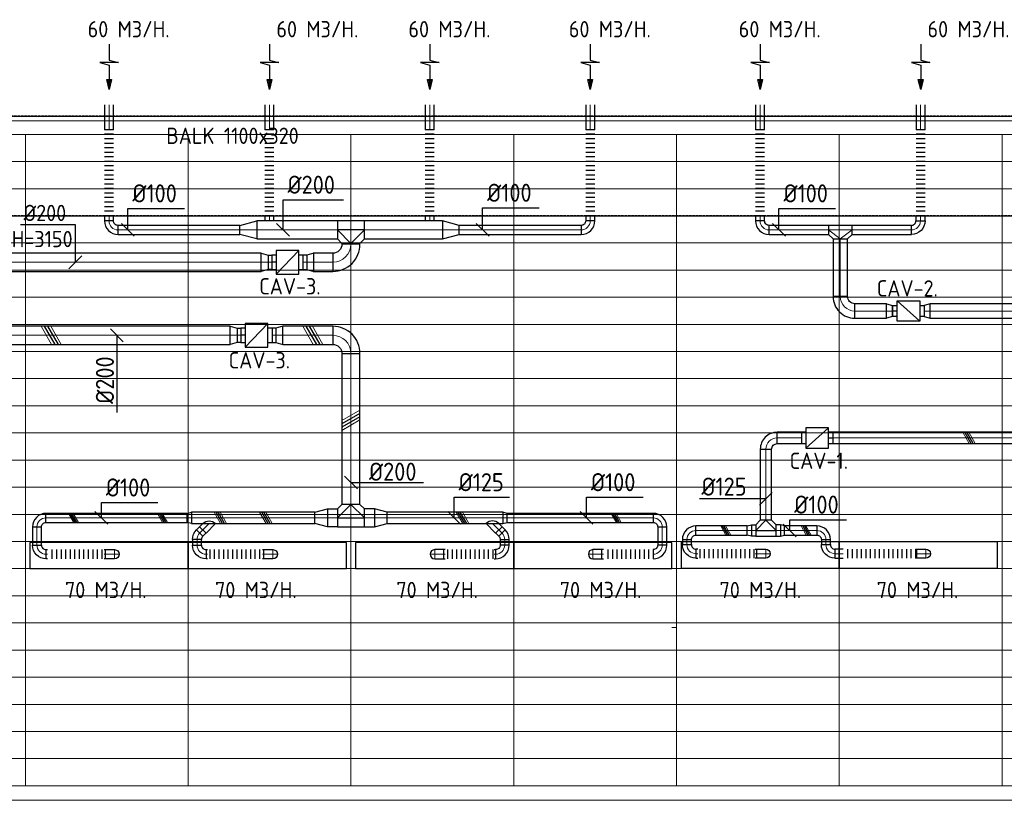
# Model space of a CAD drawing. Header units: millimetres. Extents: x -73257 to 31053, y 5203 to 51987.
# Tile 53 of 58: x -27832 to -16944, y 43358 to 51987. Entities that reach past the tile are written whole.
import ezdxf
from ezdxf.enums import TextEntityAlignment as Align

# ---------------------------------------------------------------- set-up
doc = ezdxf.new("R2010")
doc.units = ezdxf.units.MM
doc.header["$LTSCALE"] = 50
doc.linetypes.add('DASHED', pattern=[0.75, 0.5, -0.25])
for name, color, linetype in [('4plfd', 254, 'Continuous'), ('BALKEN', 7, 'Continuous'), ('WL570---_RETOUR', 100, 'Continuous'), ('WL570---_TOEVOER', 200, 'Continuous'), ('WM570---_RETOUR', 2, 'Continuous'), ('WM570---_TOEVOER', 2, 'Continuous')]:
    doc.layers.add(name, color=color, linetype=linetype)
for name, color, linetype, lineweight in [('WL570---_BESTAAND-HARTLIJN', 161, 'Continuous', 0), ('WL570---_BESTAAND-MAATVOERING', 161, 'Continuous', 0), ('WL570---_BESTAAND-RETOUR', 140, 'Continuous', 0), ('WL570---_BESTAAND-TOEVOER', 180, 'Continuous', 0)]:
    doc.layers.add(name, color=color, linetype=linetype, lineweight=lineweight)
doc.styles.add('ISO', font='ISO', dxfattribs={"height": 162})
doc.styles.add('LZ-MAATVOEREN', font='simplex')
doc.styles.add('MAATVOERING', font='ISO')

# ---------------------------------------------------------------- blocks, each defined once
blk = doc.blocks.new('Groep-42')
at = {"color": 8, "linetype": 'Continuous', "lineweight": 13}
for p, q in [((-73155, 49899), (-11883, 49899)), ((-73155, 49599), (-11883, 49599)), ((-73155, 49299), (-11883, 49299)), ((-73155, 48999), (-11883, 48999)), ((-73155, 48699), (-11883, 48699)), ((-73155, 48399), (-11883, 48399)), ((-73155, 48399), (-11883, 48399)), ((-73155, 48099), (-11883, 48099)), ((-73155, 47799), (-11883, 47799)), ((-73155, 47499), (-11883, 47499)), ((-73155, 47199), (-11883, 47199)), ((-73155, 46899), (-11883, 46899)), ((-73155, 46599), (-11883, 46599)), ((-73155, 46299), (-11883, 46299)), ((-73155, 45999), (-11883, 45999)), ((-73155, 45699), (-11883, 45699)), ((-73155, 45399), (-11883, 45399)), ((-73155, 45099), (-11883, 45099)), ((-73155, 44799), (-11883, 44799)), ((-73155, 44499), (-11655, 44499)), ((-73155, 44199), (-11655, 44199)), ((-73155, 43899), (-11655, 43899)), ((-73155, 43599), (-11655, 43599)), ((-73155, 43299), (-11655, 43299))]:
    blk.add_line(p, q, dxfattribs=at)
blk = doc.blocks.new('Groep-50')
at = {"color": 8, "linetype": 'Continuous', "lineweight": 13}
for p, q in [((-73305, 50349), (-4005, 50349)), ((-73155, 50199), (-4155, 50199)), ((-11855, 50199), (-65655, 50199)), ((-29655, 50199), (-29655, 42999)), ((-27855, 50199), (-27855, 42999)), ((-26055, 50199), (-26055, 42999)), ((-24255, 50199), (-24255, 42999)), ((-22455, 50199), (-22455, 42999)), ((-20655, 50199), (-20655, 42999)), ((-18855, 50199), (-18855, 42999)), ((-22505, 44749), (-22455, 44749)), ((-11655, 43299), (-36705, 43299)), ((-4155, 42999), (-36705, 42999)), ((-4005, 42838), (-36705, 42838))]:
    blk.add_line(p, q, dxfattribs=at)
at = {"color": 8}
blk.add_blockref('Groep-42', (0, 0), dxfattribs=at)
blk = doc.blocks.new('Block plafond 3e verd')
at = {"layer": '4plfd'}
blk.add_blockref('Groep-50', (73304.912, -19149.14), dxfattribs=at)
blk = doc.blocks.new('FLLINE100')
blk.add_line((0, -50), (0, 50))
blk = doc.blocks.new('OEX1000080500')
at = {"rotation": 180}
for p in [(50, 0), (100, 0), (150, 0), (200, 0), (250, 0), (300, 0), (350, 0), (400, 0), (450, 0), (500, 0), (550, 0), (600, 0), (650, 0), (700, 0), (750, 0), (800, 0)]:
    blk.add_blockref('FLLINE100', p, dxfattribs=at)
blk = doc.blocks.new('ORN_T_SP')
blk.add_lwpolyline([(-0.5, 0.5), (-0.5, -0.5), (0.5, -0.5), (0.5, 0.5)], close=True)
at = {"style": 'LZ-MAATVOEREN', "flags": 9}
for tag, p in [('ROS_TYPE', (0.6333, 0.6833)), ('ROS_M3H', (0.6333, 0.4833)), ('ROS_ZIJDE', (0.6333, 0.2833)), ('ROS_STAT', (0.6333, 0.0833))]:
    blk.add_attdef(tag, p, '', height=0.125, dxfattribs=at)
blk = doc.blocks.new('KARO')
for p, q in [((1, 0.5), (0, 0.5)), ((0, -0.5), (1, -0.5))]:
    blk.add_line(p, q)
at = {"invisible_edges": 15}
blk.add_3dface([(0, 0.5), (0, -0.5), (1, -0.5), (1, 0.5)], dxfattribs=at)
at = {"layer": 'WL570---_BESTAAND-HARTLIJN'}
blk.add_line((0, 0), (1, 0), dxfattribs=at)
blk = doc.blocks.new('OSV20010001860G')
blk.add_lwpolyline([(0, -100), (187, -50), (187, 50), (0, 100)], close=True)
at = {"layer": 'WL570---_BESTAAND-HARTLIJN'}
blk.add_line((0, 0), (187, 0), dxfattribs=at)
blk = doc.blocks.new('UISO')
for p, q in [((0, 0.18), (1, 0.757)), ((0, 0), (1, 0.577))]:
    blk.add_line(p, q)
at = {"layer": 'WL570---_BESTAAND-TOEVOER'}
for p, q in [((0, 0.36), (1, 0.937)), ((0, -0.18), (1, 0.397))]:
    blk.add_line(p, q, dxfattribs=at)
blk = doc.blocks.new('OSV2001600740G')
blk.add_lwpolyline([(0, -100), (75, -80), (75, 80), (0, 100)], close=True)
at = {"layer": 'WL570---_BESTAAND-HARTLIJN'}
blk.add_line((0, 0), (75, 0), dxfattribs=at)
blk = doc.blocks.new('VBX1601600016025000')
at = {"layer": 'WL570---_TOEVOER'}
for p, q in [((50, -130), (300, 130)), ((300, 0), (350, 0))]:
    blk.add_line(p, q, dxfattribs=at)
blk.add_lwpolyline([(50, -130), (300, -130), (300, 130), (50, 130)], close=True, dxfattribs=at)
for points in [[(50, 80), (0, 80), (0, -80), (50, -80)], [(300, -80), (350, -80), (350, 80), (300, 80)]]:
    blk.add_lwpolyline(points, dxfattribs=at)
blk = doc.blocks.new('OBO20000090H')
blk.add_lwpolyline([(100, -200, 0.414214), (-200, 100), (-200, -100, -0.414214), (-100, -200)], format="xyb", close=True)
at = {"invisible_edges": 15}
for points in [[(-183, -102), (-148, 95), (-200, 100), (-200, -100)], [(-166, -106), (-97, 82), (-148, 95), (-183, -102)], [(-150, -113), (-50, 60), (-97, 82), (-166, -106)], [(-136, -123), (-7, 30), (-50, 60), (-150, -113)], [(-123, -136), (30, -7), (-7, 30), (-136, -123)], [(-113, -150), (60, -50), (30, -7), (-123, -136)], [(-106, -166), (82, -97), (60, -50), (-113, -150)], [(-102, -183), (95, -148), (82, -97), (-106, -166)], [(-100, -200), (100, -200), (95, -148), (-102, -183)]]:
    blk.add_3dface(points, dxfattribs=at)
at = {"layer": 'WL570---_BESTAAND-HARTLIJN'}
blk.add_arc((-200, -200), 200, 0, 90, dxfattribs=at)
blk = doc.blocks.new('OEX1000063300')
at = {"rotation": 180}
for p in [(50, 0), (100, 0), (150, 0), (200, 0), (250, 0), (300, 0), (350, 0), (400, 0), (450, 0), (500, 0), (550, 0), (600, 0)]:
    blk.add_blockref('FLLINE100', p, dxfattribs=at)
blk = doc.blocks.new('OEX1000062700')
at = {"rotation": 180}
for p in [(50, 0), (100, 0), (150, 0), (200, 0), (250, 0), (300, 0), (350, 0), (400, 0), (450, 0), (500, 0), (550, 0), (600, 0)]:
    blk.add_blockref('FLLINE100', p, dxfattribs=at)
blk = doc.blocks.new('OBO10000090ZE')
blk.add_lwpolyline([(-50, 0), (50, 0), (50, 100, 1), (-50, 100)], format="xyb", close=True)
at = {"layer": 'WL570---_BESTAAND-HARTLIJN'}
for points in [[(0, 0), (0, 150)], [(-50, 100), (50, 100)]]:
    blk.add_lwpolyline(points, dxfattribs=at)
blk = doc.blocks.new('OBO10000090H')
blk.add_lwpolyline([(50, -100, 0.414214), (-100, 50), (-100, -50, -0.414214), (-50, -100)], format="xyb", close=True)
at = {"invisible_edges": 15}
for points in [[(-91, -51), (-74, 48), (-100, 50), (-100, -50)], [(-83, -53), (-49, 41), (-74, 48), (-91, -51)], [(-75, -57), (-25, 30), (-49, 41), (-83, -53)], [(-68, -62), (-4, 15), (-25, 30), (-75, -57)], [(-62, -68), (15, -4), (-4, 15), (-68, -62)], [(-57, -75), (30, -25), (15, -4), (-62, -68)], [(-53, -83), (41, -49), (30, -25), (-57, -75)], [(-51, -91), (48, -74), (41, -49), (-53, -83)], [(-50, -100), (50, -100), (48, -74), (-51, -91)]]:
    blk.add_3dface(points, dxfattribs=at)
at = {"layer": 'WL570---_BESTAAND-HARTLIJN'}
blk.add_arc((-100, -100), 100, 0, 90, dxfattribs=at)
blk = doc.blocks.new('OBO10000090L')
blk.add_lwpolyline([(50, 0, 0.414214), (-100, 150), (-100, 50, -0.414214), (-50, 0)], format="xyb", close=True)
at = {"invisible_edges": 15}
for points in [[(-91, 49), (-74, 148), (-100, 150), (-100, 50)], [(-83, 47), (-49, 141), (-74, 148), (-91, 49)], [(-75, 43), (-25, 130), (-49, 141), (-83, 47)], [(-68, 38), (-4, 115), (-25, 130), (-75, 43)], [(-62, 32), (15, 96), (-4, 115), (-68, 38)], [(-57, 25), (30, 75), (15, 96), (-62, 32)], [(-53, 17), (41, 51), (30, 75), (-57, 25)], [(-51, 9), (48, 26), (41, 51), (-53, 17)], [(-50, 0), (50, 0), (48, 26), (-51, 9)]]:
    blk.add_3dface(points, dxfattribs=at)
at = {"layer": 'WL570---_BESTAAND-HARTLIJN'}
blk.add_arc((-100, 0), 100, 0, 90, dxfattribs=at)
blk = doc.blocks.new('MVLINE')
blk.add_line((35.4, -35.4), (-35.4, 35.4))
blk = doc.blocks.new('OBO10000045H')
blk.add_lwpolyline([(50, -41, 0.198912), (6, 65), (-65, -6, -0.198912), (-50, -41)], format="xyb", close=True)
at = {"invisible_edges": 15}
for points in [[(-62, -9), (15, 55), (6, 65), (-65, -6)], [(-59, -13), (23, 45), (15, 55), (-62, -9)], [(-57, -16), (30, 34), (23, 45), (-59, -13)], [(-55, -20), (36, 22), (30, 34), (-57, -16)], [(-53, -24), (41, 10), (36, 22), (-55, -20)], [(-52, -28), (45, -3), (41, 10), (-53, -24)], [(-51, -33), (48, -15), (45, -3), (-52, -28)], [(-50, -37), (49, -28), (48, -15), (-51, -33)], [(-50, -41), (50, -41), (49, -28), (-50, -37)]]:
    blk.add_3dface(points, dxfattribs=at)
at = {"layer": 'WL570---_BESTAAND-HARTLIJN'}
blk.add_arc((-100, -41), 100, 0, 45, dxfattribs=at)
blk = doc.blocks.new('OSV1251000460G')
blk.add_lwpolyline([(0, -62), (47, -50), (47, 50), (0, 62)], close=True)
at = {"layer": 'WL570---_BESTAAND-HARTLIJN'}
blk.add_line((0, 0), (47, 0), dxfattribs=at)
blk = doc.blocks.new('OZA1250100045L')
at = {"layer": 'WL570---_TOEVOER'}
blk.add_line((0, 0), (-71, 71), dxfattribs=at)
blk.add_lwpolyline([(-71, 0), (-106, 35), (-35, 106), (71, 0)], dxfattribs=at)
blk.add_arc((0, 71), 100, 225, 315, dxfattribs=at)
blk = doc.blocks.new('OTS20020020000H')
at = {"layer": 'WL570---_RETOUR'}
blk.add_line((-150, 0), (150, 0), dxfattribs=at)
blk.add_lwpolyline([(-150, -100), (150, -100), (150, 100), (100, 150), (-100, 150), (-150, 100)], close=True, dxfattribs=at)
blk.add_lwpolyline([(-150, 0), (0, 150), (150, 0)], dxfattribs=at)
blk = doc.blocks.new('OSV20012501390G')
blk.add_lwpolyline([(0, -100), (140, -62), (140, 62), (0, 100)], close=True)
at = {"layer": 'WL570---_BESTAAND-HARTLIJN'}
blk.add_line((0, 0), (140, 0), dxfattribs=at)
blk = doc.blocks.new('OEX10000100000')
at = {"rotation": 90}
for p in [(0, -50), (0, -100), (0, -150), (0, -200), (0, -250), (0, -300), (0, -350), (0, -400), (0, -450), (0, -500), (0, -550), (0, -600), (0, -650), (0, -700), (0, -750), (0, -800), (0, -850), (0, -900), (0, -950), (0, -1000)]:
    blk.add_blockref('FLLINE100', p, dxfattribs=at)
blk = doc.blocks.new('AFZPIJL')
for points in [[(0, -10), (0, -6.52), (-2.06, -5.97), (2.06, -5.97), (0, -5.41), (0, 0)], [(-0.26, -2.22), (0, 0)], [(0.26, -2.22), (0, 0)]]:
    blk.add_lwpolyline(points)
blk.add_lwpolyline([(0.52, -2.22), (-0.52, -2.22), (0, 0)], close=True)
blk = doc.blocks.new('OEX1000056800')
at = {"rotation": 180}
for p in [(50, 0), (100, 0), (150, 0), (200, 0), (250, 0), (300, 0), (350, 0), (400, 0), (450, 0), (500, 0), (550, 0)]:
    blk.add_blockref('FLLINE100', p, dxfattribs=at)
blk = doc.blocks.new('OEX1000058500')
at = {"rotation": 180}
for p in [(50, 0), (100, 0), (150, 0), (200, 0), (250, 0), (300, 0), (350, 0), (400, 0), (450, 0), (500, 0), (550, 0)]:
    blk.add_blockref('FLLINE100', p, dxfattribs=at)
blk = doc.blocks.new('OTS12512512500H')
at = {"layer": 'WL570---_RETOUR'}
blk.add_line((-112.5, 0), (112.5, 0), dxfattribs=at)
blk.add_lwpolyline([(-112.5, -62.5), (112.5, -62.5), (112.5, 62.5), (62.5, 112.5), (-62.5, 112.5), (-112.5, 62.5)], close=True, dxfattribs=at)
blk.add_lwpolyline([(-112.5, 0), (0, 112.5), (112.5, 0)], dxfattribs=at)
blk = doc.blocks.new('OEX1000067900')
at = {"rotation": 180}
for p in [(50, 0), (100, 0), (150, 0), (200, 0), (250, 0), (300, 0), (350, 0), (400, 0), (450, 0), (500, 0), (550, 0), (600, 0), (650, 0)]:
    blk.add_blockref('FLLINE100', p, dxfattribs=at)
blk = doc.blocks.new('OBO12500090H')
blk.add_lwpolyline([(62, -125, 0.414214), (-125, 62), (-125, -63, -0.414214), (-63, -125)], format="xyb", close=True)
at = {"invisible_edges": 15}
for points in [[(-114, -63), (-92, 60), (-125, 62), (-125, -63)], [(-104, -66), (-61, 51), (-92, 60), (-114, -63)], [(-94, -71), (-31, 37), (-61, 51), (-104, -66)], [(-85, -77), (-4, 19), (-31, 37), (-94, -71)], [(-77, -85), (19, -4), (-4, 19), (-85, -77)], [(-71, -94), (37, -31), (19, -4), (-77, -85)], [(-66, -104), (51, -61), (37, -31), (-71, -94)], [(-63, -114), (60, -92), (51, -61), (-66, -104)], [(-63, -125), (62, -125), (60, -92), (-63, -114)]]:
    blk.add_3dface(points, dxfattribs=at)
at = {"layer": 'WL570---_BESTAAND-HARTLIJN'}
blk.add_arc((-125, -125), 125, 0, 90, dxfattribs=at)
blk = doc.blocks.new('VBX1251250012525000')
at = {"layer": 'WL570---_TOEVOER'}
for p, q in [((50, -112.5), (300, 112.5)), ((300, 0), (350, 0))]:
    blk.add_line(p, q, dxfattribs=at)
blk.add_lwpolyline([(50, -112.5), (300, -112.5), (300, 112.5), (50, 112.5)], close=True, dxfattribs=at)
for points in [[(50, 62.5), (0, 62.5), (0, -62.5), (50, -62.5)], [(300, -62.5), (350, -62.5), (350, 62.5), (300, 62.5)]]:
    blk.add_lwpolyline(points, dxfattribs=at)
blk = doc.blocks.new('OTS10010016000H')
blk.add_lwpolyline([(-130, -50), (130, -50), (130, 50), (80, 100), (-80, 100), (-130, 50)], close=True)
at = {"layer": 'WL570---_BESTAAND-HARTLIJN'}
blk.add_line((-130, 0), (130, 0), dxfattribs=at)
at = {"layer": 'WL570---_BESTAAND-RETOUR'}
blk.add_lwpolyline([(-130, 0), (0, 100), (130, 0)], dxfattribs=at)
blk = doc.blocks.new('OBO16000090H')
blk.add_lwpolyline([(80, -160, 0.414214), (-160, 80), (-160, -80, -0.414214), (-80, -160)], format="xyb", close=True)
at = {"invisible_edges": 15}
for points in [[(-146, -81), (-118, 76), (-160, 80), (-160, -80)], [(-133, -85), (-78, 66), (-118, 76), (-146, -81)], [(-120, -91), (-40, 48), (-78, 66), (-133, -85)], [(-109, -99), (-6, 24), (-40, 48), (-120, -91)], [(-99, -109), (24, -6), (-6, 24), (-109, -99)], [(-91, -120), (48, -40), (24, -6), (-99, -109)], [(-85, -133), (66, -78), (48, -40), (-91, -120)], [(-81, -146), (76, -118), (66, -78), (-85, -133)], [(-80, -160), (80, -160), (76, -118), (-81, -146)]]:
    blk.add_3dface(points, dxfattribs=at)
at = {"layer": 'WL570---_BESTAAND-HARTLIJN'}
blk.add_arc((-160, -160), 160, 0, 90, dxfattribs=at)
blk = doc.blocks.new('OSV1601250650G')
blk.add_lwpolyline([(0, -80), (65, -62), (65, 62), (0, 80)], close=True)
at = {"layer": 'WL570---_BESTAAND-HARTLIJN'}
blk.add_line((0, 0), (65, 0), dxfattribs=at)

msp = doc.modelspace()

# ---------------------------------------------------------------- linework, layer by layer
at = {"layer": 'BALKEN', "linetype": 'DASHED'}
for p, q in [((-71316.327, 50923.799), (-2228.026, 50923.799)), ((-71316.327, 49823.799), (-2228.026, 49823.799))]:
    msp.add_line(p, q, dxfattribs=at)
at = {"layer": 'BALKEN', "linetype": 'Continuous'}
for p, q in [((-71316.205, 50919.092), (-2228.01, 50919.092)), ((-71316.205, 49819.092), (-2228.01, 49819.092))]:
    msp.add_line(p, q, dxfattribs=at)
at = {"layer": 'WM570---_RETOUR'}
for points in [[(-24919.665, 49663.192), (-24919.665, 49996.151), (-24250.617, 49996.151)], [(-26635.611, 49663.192), (-26635.611, 49900.503), (-26009.42, 49900.503)], [(-22712.537, 49663.192), (-22712.537, 49906.879), (-22086.346, 49906.879)], [(-19435.611, 49663.192), (-19435.611, 49900.503), (-18809.42, 49900.503)], [(-27215.97, 49305.158), (-27215.97, 49720.827), (-27821.215, 49720.827)]]:
    msp.add_lwpolyline(points, dxfattribs=at)
at = {"layer": 'WM570---_TOEVOER'}
for points in [[(-26758.275, 48497.869), (-26758.275, 48315.552), (-26758.275, 47646.504)], [(-24168.496, 46871.592), (-23367.182, 46871.592)], [(-26928.662, 46479.644), (-26928.662, 46649.133), (-26302.471, 46649.133)], [(-23027.306, 46479.644), (-23027.306, 46707.791), (-22415.401, 46707.791)], [(-21564.477, 46479.644), (-21564.477, 46707.791), (-20938.286, 46707.791)], [(-19580, 46691.092), (-19700.558, 46691.092), (-20312.463, 46691.092)], [(-19316.545, 46340.351), (-19316.545, 46460.11), (-18690.354, 46460.11)]]:
    msp.add_lwpolyline(points, dxfattribs=at)

# ---------------------------------------------------------------- block references
at = {"layer": 'WL570---_BESTAAND-RETOUR', "xscale": 8.033562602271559, "yscale": 200, "zscale": 200, "rotation": 90}
msp.add_blockref('KARO', (-24168.496, 49505.158), dxfattribs=at)
at = {"layer": 'WL570---_RETOUR'}
for name, p, xscale, yscale, zscale, rotation in [('AFZPIJL', (-26842.831, 51215.174), 50, 50, 50, 180), ('AFZPIJL', (-25068.472, 51215.174), 50, 50, 50, 180), ('AFZPIJL', (-23295.456, 51215.174), 50, 50, 50, 180), ('AFZPIJL', (-21521.769, 51215.174), 50, 50, 50, 180), ('AFZPIJL', (-19642.831, 51215.174), 50, 50, 50, 180), ('AFZPIJL', (-17868.472, 51215.174), 50, 50, 50, 180), ('KARO', (-26844.014, 50770.412), 275.9456809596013, 100, 100, 90), ('KARO', (-25069.655, 50770.412), 275.9456809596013, 100, 100, 90), ('KARO', (-23296.639, 50770.412), 275.9456809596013, 100, 100, 90), ('KARO', (-21522.951, 50770.412), 275.9456809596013, 100, 100, 90), ('KARO', (-19644.014, 50770.412), 275.9456809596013, 100, 100, 90), ('KARO', (-17869.655, 50770.412), 275.9456809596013, 100, 100, 90), ('KARO', (-26844.014, 49819.788), 55.98824614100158, 100, 100, 270), ('KARO', (-25070.326, 49819.788), 56.74591008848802, 100, 100, 270), ('KARO', (-23157.623, 49663.192), 860.8724979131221, 200, 200, 180), ('KARO', (-23296.639, 49819.788), 56.29579252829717, 100, 100, 270), ('KARO', (-21522.951, 49819.788), 56.55323533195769, 100, 100, 270), ('KARO', (-19644.014, 49819.788), 55.98824614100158, 100, 100, 270), ('KARO', (-17870.326, 49819.788), 56.74591008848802, 100, 100, 270), ('KARO', (-25395.945, 49663.192), 1348.069124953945, 100, 100, 180), ('KARO', (-21622.951, 49663.192), 1348.069124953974, 100, 100, 180), ('KARO', (-18757.17, 49563.192), 636.4863840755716, 160, 160, 270), ('KARO', (-25085.476, 49305.158), -41.65426006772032, 160, 160, 180), ('KARO', (-24654.945, 49305.158), 41.65426006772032, 160, 160, 180)]:
    msp.add_blockref(name, p, dxfattribs=dict(at, xscale=xscale, yscale=yscale, zscale=zscale, rotation=rotation))
for name, p in [('Block plafond 3e verd', (-71418.596, 19669.012)), ('OEX10000100000', (-26844.014, 50819.788)), ('OEX10000100000', (-25069.655, 50819.788)), ('OEX10000100000', (-23296.639, 50819.788)), ('OEX10000100000', (-21522.951, 50819.788)), ('OEX10000100000', (-19644.014, 50819.788)), ('OEX10000100000', (-17869.655, 50819.788)), ('OSV20010001860G', (-23157.623, 49663.192))]:
    msp.add_blockref(name, p, dxfattribs=at)
for name, p, rotation in [('OBO10000090H', (-26844.014, 49663.192), 180), ('OTS20020020000H', (-24168.496, 49663.192), 180), ('OBO10000090H', (-21522.951, 49663.192), 270), ('OBO10000090H', (-19644.014, 49663.192), 180), ('OTS10010016000H', (-18757.17, 49663.192), 180), ('VBX1601600016025000', (-24695.21, 49305.158), 179.9999999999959), ('OBO20000090H', (-24168.496, 49305.158), 270), ('OSV2001600740G', (-24580.303, 49305.158), 180), ('OBO16000090H', (-18757.17, 48766.706), 180), ('OSV1601250650G', (-17763.996, 48766.706), 180.000000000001)]:
    msp.add_blockref(name, p, dxfattribs=dict(at, rotation=rotation))
at = {"layer": 'WL570---_RETOUR', "xscale": -1}
for name, p in [('OSV20010001860G', (-25209.342, 49663.192)), ('VBX1251250012525000', (-17829.307, 48766.706))]:
    msp.add_blockref(name, p, dxfattribs=at)
at = {"layer": 'WL570---_RETOUR'}
for p, xscale, yscale, zscale in [((-25209.342, 49663.192), 890.8466924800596, 200, 200), ((-19544.014, 49663.192), 656.8437517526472, 100, 100), ((-18627.17, 49663.192), 656.8437517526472, 100, 100), ((-29020.099, 49305.158), 3859.982649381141, 200, 200), ((-24584.777, 49305.158), 216.2812768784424, 200, 200), ((-18597.17, 48766.706), 352.5524974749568, 160, 160), ((-17763.996, 48766.706), 5894.134085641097, 160, 160)]:
    msp.add_blockref('KARO', p, dxfattribs=dict(at, xscale=xscale, yscale=yscale, zscale=zscale))
at = {"layer": 'WL570---_RETOUR', "xscale": -1, "rotation": 180}
for name, p in [('OBO10000090H', (-17870.326, 49663.192)), ('OSV2001600740G', (-25160.117, 49305.158)), ('OSV1601250650G', (-18244.618, 48766.706))]:
    msp.add_blockref(name, p, dxfattribs=at)
at = {"layer": 'WL570---_TOEVOER'}
for name, p, xscale, yscale, zscale, rotation in [('KARO', (-25502.784, 48497.869), 2493.668123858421, 200, 200, 180), ('UISO', (-27559.399, 48597.869), 200, 200, 200, 270), ('KARO', (-25428.143, 48497.869), -41.65426006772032, 160, 160, 180), ('KARO', (-24997.612, 48497.869), 41.65426006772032, 160, 160, 180.000000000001), ('KARO', (-24368.496, 48497.869), 554.4755642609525, 200, 200, 180), ('UISO', (-24665.891, 48597.869), 200, 200, 200, 270), ('KARO', (-24168.496, 46629.644), 1668.224755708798, 200, 200, 90), ('UISO', (-24068.496, 47634.457), 200, 200, 200, 180), ('UISO', (-17286.612, 47301.452), 125, 125, 125, 90), ('KARO', (-19580, 47238.952), 786.1019632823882, 125, 125, 270.0000000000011), ('KARO', (-25979.682, 46479.644), 1561.143100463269, 100, 100, 180.0000000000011), ('UISO', (-27200.093, 46429.644), 100, 100, 100, 90), ('UISO', (-26214.935, 46429.644), 100, 100, 100, 90), ('UISO', (-25565.673, 46417.144), 125, 125, 125, 90), ('UISO', (-25061.136, 46417.144), 125, 125, 125, 90), ('KARO', (-22489.347, 46479.644), 1278.404309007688, 125, 125, 180.0000000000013), ('UISO', (-22887.211, 46417.144), 125, 125, 125, 90), ('UISO', (-21197.759, 46429.644), 100, 100, 100, 90), ('UISO', (-19986.269, 46290.351), 100, 100, 100, 90), ('KARO', (-19016.575, 46340.351), 356.5983112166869, 100, 100, 180.000000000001), ('UISO', (-19172.701, 46390.351), 100, 100, 100, 270), ('KARO', (-27640.825, 46178.614), 201.0308842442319, 100, 100, 90), ('KARO', (-25841.578, 46311.796), -48.98494323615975, 100, 100, 224.9999999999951), ('KARO', (-22497.976, 46311.796), 48.98494323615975, 100, 100, 135.0000000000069), ('KARO', (-20726.245, 46379.644), 201.0308842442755, 100, 100, 269.9999999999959), ('KARO', (-25870.867, 46178.614), 62.47194246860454, 100, 100, 90), ('KARO', (-22468.687, 46241.086), 62.47194246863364, 100, 100, 270), ('KARO', (-20453.661, 46183.894), 56.45693985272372, 100, 100, 90.00000000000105), ('KARO', (-18916.575, 46240.351), 56.45693985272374, 100, 100, 270.000000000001), ('KARO', (-18725.912, 46083.983), 90.43692295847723, 100, 100, 180.000000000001)]:
    msp.add_blockref(name, p, dxfattribs=dict(at, xscale=xscale, yscale=yscale, zscale=zscale, rotation=rotation))
at = {"layer": 'WL570---_TOEVOER', "xscale": -1}
for name, p, rotation in [('OSV2001600740G', (-25502.784, 48497.869), 180), ('OZA1250100045L', (-25736.229, 46417.144), 180), ('OBO10000090L', (-27540.825, 46078.614), 90.00000000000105), ('OBO10000090L', (-25770.867, 46078.614), 90.00000000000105), ('OBO10000090L', (-20353.661, 46083.983), 90.00000000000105), ('OBO10000090L', (-18816.575, 46083.983), 90.00000000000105), ('OBO10000090ZE', (-26881.546, 46078.614), 270.000000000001), ('OBO10000090ZE', (-25131.546, 46078.614), 270.000000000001), ('OBO10000090ZE', (-19681.65, 46083.983), 270.000000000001), ('OBO10000090ZE', (-17910.591, 46083.983), 270.000000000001)]:
    msp.add_blockref(name, p, dxfattribs=dict(at, rotation=rotation))
at = {"layer": 'WL570---_TOEVOER'}
for name, p, rotation in [('VBX1601600016025000', (-25037.878, 48497.869), 179.9999999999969), ('OSV2001600740G', (-24922.971, 48497.869), 180.000000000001), ('OBO12500090H', (-19580, 47363.952), 90), ('OBO10000090H', (-27640.825, 46479.644), 90.00000000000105), ('OZA1250100045L', (-22603.324, 46417.144), 180.000000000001), ('OBO10000090H', (-20453.661, 46340.351), 90.00000000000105), ('OBO10000090L', (-22568.591, 46078.614), 270.000000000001), ('OBO10000090L', (-20826.245, 46078.614), 270.000000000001), ('OBO10000090ZE', (-23142.386, 46078.614), 90.00000000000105), ('OBO10000090ZE', (-21393.496, 46078.614), 90.00000000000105)]:
    msp.add_blockref(name, p, dxfattribs=dict(at, rotation=rotation))
for name, p in [('OBO20000090H', (-24168.496, 48497.869)), ('VBX1251250012525000', (-19187.324, 47363.952)), ('OTS20020020000H', (-24168.496, 46479.644)), ('OSV20012501390G', (-23907.703, 46479.644)), ('OSV1251000460G', (-22489.393, 46479.644)), ('OBO10000090H', (-20726.245, 46479.644)), ('OTS12512512500H', (-19579.982, 46340.351)), ('OSV1251000460G', (-19419.824, 46340.351)), ('OBO10000090H', (-18916.575, 46340.351)), ('OBO10000045H', (-22468.687, 46282.507)), ('OEX1000062700', (-27524.602, 46078.614)), ('OEX1000063300', (-25779.682, 46078.614)), ('OEX1000056800', (-23150.14, 46078.614)), ('OEX1000058500', (-21377.458, 46078.614)), ('OEX1000067900', (-20361.843, 46083.983)), ('OEX1000080500', (-18725.912, 46083.983))]:
    msp.add_blockref(name, p, dxfattribs=at)
for p, xscale, yscale, zscale in [((-19455, 47363.952), 267.6753112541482, 125, 125), ((-18837.324, 47363.952), 7069.875040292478, 125, 125), ((-25933.031, 46479.644), 1363.791594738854, 125, 125), ((-24318.496, 46479.644), -110.7921796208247, 200, 200), ((-24018.496, 46479.644), 110.7921796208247, 200, 200), ((-22442.625, 46479.644), 1616.063762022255, 100, 100), ((-20353.661, 46340.351), 566.8356749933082, 100, 100), ((-19692.517, 46340.351), -47.6584454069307, 125, 125), ((-19467.482, 46340.351), 47.6584454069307, 125, 125), ((-27524.602, 46078.614), -16.2227493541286, 100, 100), ((-26881.546, 46078.614), -16.03765465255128, 100, 100), ((-25754.644, 46078.614), -16.2227493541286, 100, 100), ((-25131.546, 46078.614), -16.03765465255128, 100, 100), ((-23142.386, 46078.614), 16.03765465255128, 100, 100), ((-22584.814, 46078.06), 16.2227493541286, 100, 100), ((-21393.496, 46078.614), 16.03765465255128, 100, 100), ((-20353.435, 46083.983), 22.48026519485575, 100, 100), ((-19681.65, 46083.983), -16.03765465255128, 100, 100), ((-17910.591, 46083.983), -16.03765465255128, 100, 100)]:
    msp.add_blockref('KARO', p, dxfattribs=dict(at, xscale=xscale, yscale=yscale, zscale=zscale))
at = {"layer": 'WL570---_TOEVOER', "xscale": -1}
for name, p in [('OSV1251000460G', (-25933.031, 46479.644)), ('OSV20012501390G', (-24429.288, 46479.644)), ('OSV1251000460G', (-19740.175, 46340.351)), ('OBO10000045H', (-25870.867, 46282.507))]:
    msp.add_blockref(name, p, dxfattribs=at)
at = {"layer": 'WL570---_TOEVOER', "xscale": 1750, "yscale": 290}
for p in [(-26843.496, 46064.092), (-25093.496, 46064.092), (-23242.386, 46064.092), (-21493.496, 46064.092), (-19643.496, 46069.461), (-17893.496, 46069.461)]:
    msp.add_blockref('ORN_T_SP', p, dxfattribs=at)
at = {"layer": 'WM570---_RETOUR', "yscale": 2, "zscale": 2}
for p, xscale in [((-26635.611, 49663.192), 2), ((-24919.665, 49663.192), 2), ((-22712.537, 49663.192), 2), ((-19435.611, 49663.192), 2), ((-27215.97, 49305.158), -2)]:
    msp.add_blockref('MVLINE', p, dxfattribs=dict(at, xscale=xscale))
at = {"layer": 'WM570---_TOEVOER', "xscale": 2, "yscale": 2, "zscale": 2}
for p in [(-26758.275, 48497.869), (-24168.496, 46871.592), (-26928.662, 46479.644), (-23027.306, 46479.644), (-21564.477, 46479.644), (-19316.545, 46340.351)]:
    msp.add_blockref('MVLINE', p, dxfattribs=at)
at = {"layer": 'WM570---_TOEVOER', "xscale": 2, "yscale": 2, "zscale": 2, "rotation": 90.00000000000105}
msp.add_blockref('MVLINE', (-19580, 46691.092), dxfattribs=at)

# ---------------------------------------------------------------- texts
at = {"layer": 'WL570---_BESTAAND-MAATVOERING', "style": 'ISO'}
msp.add_text('BALK 1100x320', height=180, dxfattribs=at).set_placement((-26210.604, 50613.584))
at = {"layer": 'WM570---_RETOUR', "style": 'MAATVOERING'}
for s, height, p in [('60 M3/H.', 180, (-27080.112, 51791.685)), ('60 M3/H.', 180, (-24992.855, 51791.685)), ('60 M3/H.', 180, (-23532.737, 51791.685)), ('60 M3/H.', 180, (-21759.049, 51791.685)), ('60 M3/H.', 180, (-19880.112, 51791.685)), ('60 M3/H.', 180, (-17792.855, 51791.685)), ('%%c200', 200, (-24869.665, 50062.818)), ('%%c100', 200, (-26585.611, 49967.169)), ('%%c100', 200, (-22662.537, 49973.546)), ('%%c100', 200, (-19385.611, 49967.169)), ('%%c200', 180, (-27789.64, 49760.572)), ('H=3150', 180, (-27919.711, 49471.91)), ('CAV-3.', 180, (-25182.728, 48949.988)), ('CAV-2.', 180, (-18353.479, 48927.007))]:
    msp.add_text(s, height=height, dxfattribs=at).set_placement(p)
at = {"layer": 'WM570---_TOEVOER', "style": 'MAATVOERING'}
msp.add_text('%%c200', height=200, rotation=90, dxfattribs=at).set_placement((-26789.453, 48265.552), align=Align.RIGHT)
for s, height, p in [('CAV-3.', 180, (-25520.967, 48132.098)), ('CAV-1.', 180, (-19317.455, 47020.828)), ('%%c200', 200, (-23968.319, 46890.305)), ('%%c125', 200, (-22977.306, 46774.457)), ('%%c100', 200, (-21514.477, 46774.457)), ('%%c100', 200, (-26878.662, 46715.799)), ('%%c100', 200, (-19266.545, 46526.776)), ('70 M3/H.', 180, (-27330.736, 45592.928)), ('70 M3/H.', 180, (-25671.097, 45592.928)), ('70 M3/H.', 180, (-23666.27, 45592.928)), ('70 M3/H.', 180, (-21859.139, 45592.928)), ('70 M3/H.', 180, (-20092.015, 45592.348)), ('70 M3/H.', 180, (-18354.479, 45592.348))]:
    msp.add_text(s, height=height, dxfattribs=at).set_placement(p)
msp.add_text('%%c125', height=200, dxfattribs=at).set_placement((-19793.782, 46725.353), align=Align.RIGHT)

doc.saveas('drawing.dxf')
